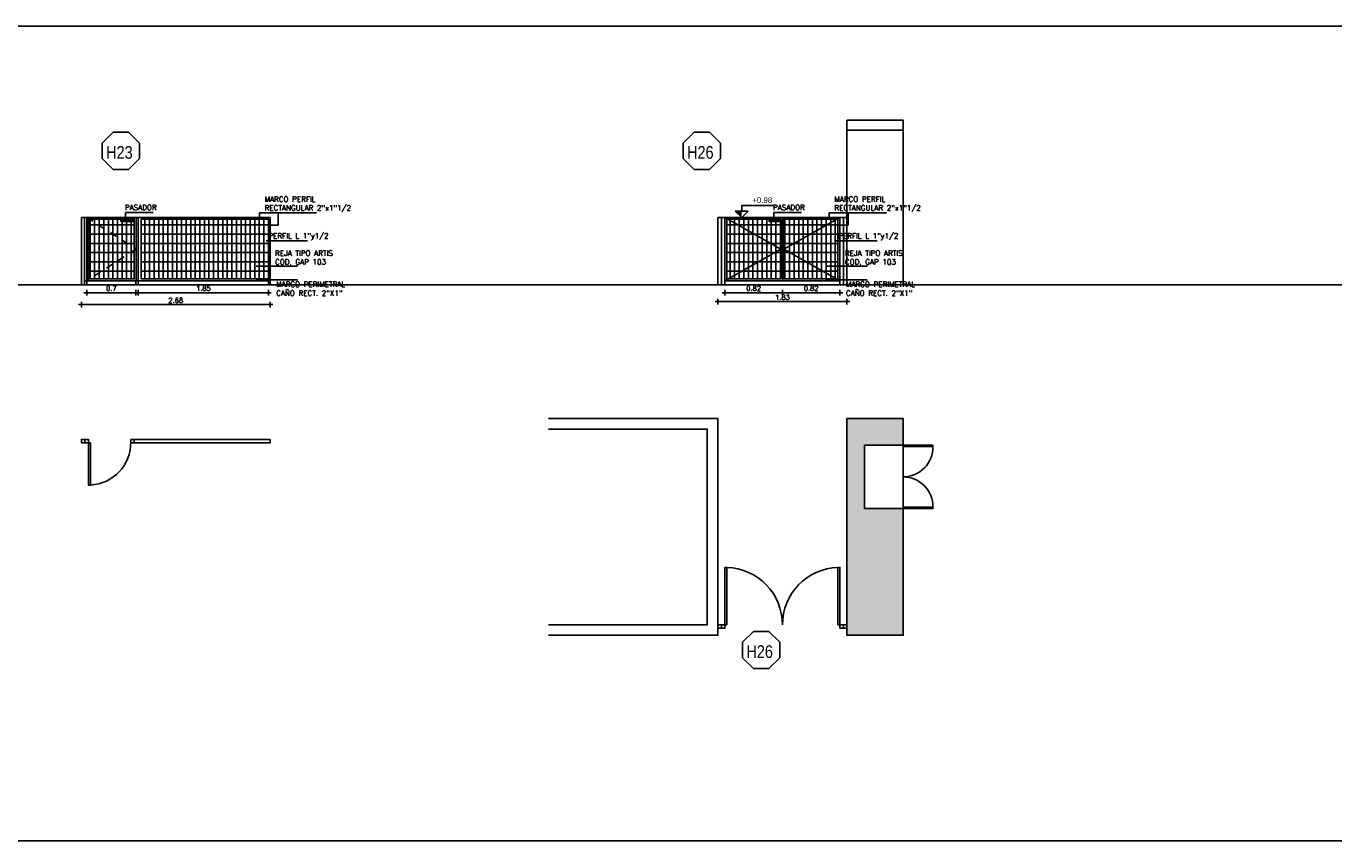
# Model space of a CAD drawing. Header units: millimetres. Extents: x -46 to 202, y -126 to 39.
# Tile 6 of 32: x -18 to 0, y -126 to -115. Entities that reach past the tile are written whole.
import ezdxf
from ezdxf.enums import TextEntityAlignment as Align

# ---------------------------------------------------------------- set-up
doc = ezdxf.new("R2010")
doc.units = ezdxf.units.MM
doc.header["$LTSCALE"] = 0.01
doc.set_wipeout_variables(frame=1)
doc.linetypes.add('HIDDEN', pattern=[0.375, 0.25, -0.125])
doc.layers.add('0 AUX', color=56, linetype='Continuous', plot=False)
for name, color, linetype in [('A HERRERÍA', 4, 'Continuous'), ('A MURO VISTO', 2, 'Continuous'), ('A PROYECCION 2', 2, 'Continuous'), ('A TERRENO', 1, 'Continuous'), ('Hatch 354', 254, 'Continuous'), ('TXT', 3, 'Continuous'), ('TXT COTA', 3, 'Continuous'), ('TXT COTA NIVEL', 3, 'Continuous')]:
    doc.layers.add(name, color=color, linetype=linetype)
doc.styles.add('arial', font='arial.ttf')
doc.styles.add('arial narrow', font='ARIALN.TTF', dxfattribs={"height": 0.0025})
doc.styles.add('ESC20', font='romans.shx', dxfattribs={"height": 0.03})
doc.styles.add('ROMANS', font='romans.shx')
doc.dimstyles.new('ESC50', dxfattribs={"dimtxt": 0.07, "dimasz": 0.04, "dimexe": 0, "dimexo": 0.06, "dimgap": 0.2, "dimtad": 0, "dimtoh": 1, "dimzin": 9, "dimdsep": 46, "dimtxsty": 'ROMANS', "dimblk": 'PUNTO', "dimcen": 0, "dimse1": 1, "dimse2": 1, "dimclrd": 1, "dimclrt": 256, "dimadec": 0, "dimazin": 0, "dimtfac": 1.2, "dimtix": 1, "dimtmove": 2, "dimatfit": 3, "dimldrblk": 'DOT', "dimfxl": 0, "dimtvp": 0.866667, "dimtolj": 1, "dimtzin": 7, "dimarcsym": 0})
pattern_1 = [(0, (0, 0), (0, 0.132), [])]

# ---------------------------------------------------------------- blocks, each defined once
blk = doc.blocks.new('PUNTO')
for p, q in [((-1, 0), (1, 0)), ((0, 1), (0, -1))]:
    blk.add_line(p, q)
at = {"const_width": 0.3}
blk.add_lwpolyline([(-0.15, 0, 1), (0.15, 0, 1)], format="xyb", close=True, dxfattribs=at)
blk = doc.blocks.new('*D845')
at = {"layer": 'Defpoints', "color": 0, "transparency": 16777216}
for p in [(-16.905, -118.143), (-15.054, -118.203), (-15.054, -118.313)]:
    blk.add_point(p, dxfattribs=at)
at = {"layer": 'TXT COTA NIVEL', "color": 1, "lineweight": -2, "transparency": 16777216}
blk.add_line((-16.865, -118.313), (-15.094, -118.313), dxfattribs=at)
at = {"layer": 'TXT COTA NIVEL', "color": 1, "lineweight": -2, "transparency": 16777216, "xscale": 0.04, "yscale": 0.04, "zscale": 0.04, "rotation": 180}
blk.add_blockref('PUNTO', (-16.905, -118.313), dxfattribs=at)
at = {"layer": 'TXT COTA NIVEL', "color": 1, "lineweight": -2, "transparency": 16777216, "xscale": 0.04, "yscale": 0.04, "zscale": 0.04}
blk.add_blockref('PUNTO', (-15.054, -118.313), dxfattribs=at)
at = {"layer": 'TXT COTA NIVEL', "transparency": 16777216, "insert": (-15.979, -118.252), "char_height": 0.07, "attachment_point": 5, "style": 'ROMANS'}
blk.add_mtext('\\A1;1.85', dxfattribs=at)
blk = doc.blocks.new('_Dot')
at = {"color": 0, "linetype": 'ByBlock', "lineweight": -2}
blk.add_line((-0.5, 0), (-1, 0), dxfattribs=at)
at = {"color": 0, "linetype": 'ByBlock', "const_width": 0.5}
blk.add_lwpolyline([(-0.25, 0, 1), (0.25, 0, 1)], format="xyb", close=True, dxfattribs=at)
blk = doc.blocks.new('*D846')
at = {"layer": 'Defpoints', "color": 0, "transparency": 16777216}
for p in [(-17.637, -118.203), (-16.937, -118.203), (-16.937, -118.313)]:
    blk.add_point(p, dxfattribs=at)
at = {"layer": 'TXT COTA NIVEL', "color": 1, "lineweight": -2, "transparency": 16777216}
blk.add_line((-17.597, -118.313), (-16.977, -118.313), dxfattribs=at)
at = {"layer": 'TXT COTA NIVEL', "color": 1, "lineweight": -2, "transparency": 16777216, "xscale": 0.04, "yscale": 0.04, "zscale": 0.04, "rotation": 180}
blk.add_blockref('PUNTO', (-17.637, -118.313), dxfattribs=at)
at = {"layer": 'TXT COTA NIVEL', "color": 1, "lineweight": -2, "transparency": 16777216, "xscale": 0.04, "yscale": 0.04, "zscale": 0.04}
blk.add_blockref('PUNTO', (-16.937, -118.313), dxfattribs=at)
at = {"layer": 'TXT COTA NIVEL', "transparency": 16777216, "insert": (-17.287, -118.252), "char_height": 0.07, "attachment_point": 5, "style": 'ROMANS'}
blk.add_mtext('\\A1;0.7', dxfattribs=at)
blk = doc.blocks.new('*D847')
at = {"layer": 'Defpoints', "color": 0, "transparency": 16777216}
for p in [(-17.712, -118.203), (-15.032, -118.203), (-15.032, -118.482)]:
    blk.add_point(p, dxfattribs=at)
at = {"layer": 'TXT COTA NIVEL', "color": 1, "lineweight": -2, "transparency": 16777216}
blk.add_line((-17.672, -118.482), (-15.072, -118.482), dxfattribs=at)
at = {"layer": 'TXT COTA NIVEL', "color": 1, "lineweight": -2, "transparency": 16777216, "xscale": 0.04, "yscale": 0.04, "zscale": 0.04, "rotation": 180}
blk.add_blockref('PUNTO', (-17.712, -118.482), dxfattribs=at)
at = {"layer": 'TXT COTA NIVEL', "color": 1, "lineweight": -2, "transparency": 16777216, "xscale": 0.04, "yscale": 0.04, "zscale": 0.04}
blk.add_blockref('PUNTO', (-15.032, -118.482), dxfattribs=at)
at = {"layer": 'TXT COTA NIVEL', "transparency": 16777216, "insert": (-16.372, -118.421), "char_height": 0.07, "attachment_point": 5, "style": 'ROMANS'}
blk.add_mtext('\\A1;2.68', dxfattribs=at)
blk = doc.blocks.new('tipo herreria')
blk.add_lwpolyline([(-0.073, 0.176), (-0.176, 0.073), (-0.176, -0.073), (-0.073, -0.176), (0.073, -0.176), (0.176, -0.073), (0.176, 0.073), (0.073, 0.176)], close=True)
at = {"color": 0, "style": 'arial narrow'}
blk.add_attdef('33', text='', height=0.12, dxfattribs=at).set_placement((0, -0.075), align=Align.MIDDLE_CENTER)
blk = doc.blocks.new('*D850')
at = {"layer": 'Defpoints', "color": 0, "transparency": 16777216}
for p in [(-7.752, -118.143), (-8.569, -118.203), (-7.752, -118.313)]:
    blk.add_point(p, dxfattribs=at)
at = {"layer": 'TXT COTA NIVEL', "color": 1, "lineweight": -2, "transparency": 16777216}
blk.add_line((-8.529, -118.313), (-7.792, -118.313), dxfattribs=at)
at = {"layer": 'TXT COTA NIVEL', "color": 1, "lineweight": -2, "transparency": 16777216, "xscale": 0.04, "yscale": 0.04, "zscale": 0.04, "rotation": 180}
blk.add_blockref('PUNTO', (-8.569, -118.313), dxfattribs=at)
at = {"layer": 'TXT COTA NIVEL', "color": 1, "lineweight": -2, "transparency": 16777216, "xscale": 0.04, "yscale": 0.04, "zscale": 0.04}
blk.add_blockref('PUNTO', (-7.752, -118.313), dxfattribs=at)
at = {"layer": 'TXT COTA NIVEL', "transparency": 16777216, "insert": (-8.161, -118.252), "char_height": 0.07, "attachment_point": 5, "style": 'ROMANS'}
blk.add_mtext('\\A1;0.82', dxfattribs=at)
blk = doc.blocks.new('*D851')
at = {"layer": 'Defpoints', "color": 0, "transparency": 16777216}
for p in [(-8.669, -118.203), (-6.835, -118.203), (-6.835, -118.44)]:
    blk.add_point(p, dxfattribs=at)
at = {"layer": 'TXT COTA NIVEL', "color": 1, "lineweight": -2, "transparency": 16777216}
blk.add_line((-8.629, -118.44), (-6.875, -118.44), dxfattribs=at)
at = {"layer": 'TXT COTA NIVEL', "color": 1, "lineweight": -2, "transparency": 16777216, "xscale": 0.04, "yscale": 0.04, "zscale": 0.04, "rotation": 180}
blk.add_blockref('PUNTO', (-8.669, -118.44), dxfattribs=at)
at = {"layer": 'TXT COTA NIVEL', "color": 1, "lineweight": -2, "transparency": 16777216, "xscale": 0.04, "yscale": 0.04, "zscale": 0.04}
blk.add_blockref('PUNTO', (-6.835, -118.44), dxfattribs=at)
at = {"layer": 'TXT COTA NIVEL', "transparency": 16777216, "insert": (-7.752, -118.379), "char_height": 0.07, "attachment_point": 5, "style": 'ROMANS'}
blk.add_mtext('\\A1;1.83', dxfattribs=at)
blk = doc.blocks.new('*D852')
at = {"layer": 'Defpoints', "color": 0, "transparency": 16777216}
for p in [(-6.935, -118.143), (-7.752, -118.203), (-6.935, -118.313)]:
    blk.add_point(p, dxfattribs=at)
at = {"layer": 'TXT COTA NIVEL', "color": 1, "lineweight": -2, "transparency": 16777216}
blk.add_line((-7.712, -118.313), (-6.975, -118.313), dxfattribs=at)
at = {"layer": 'TXT COTA NIVEL', "color": 1, "lineweight": -2, "transparency": 16777216, "xscale": 0.04, "yscale": 0.04, "zscale": 0.04, "rotation": 180}
blk.add_blockref('PUNTO', (-7.752, -118.313), dxfattribs=at)
at = {"layer": 'TXT COTA NIVEL', "color": 1, "lineweight": -2, "transparency": 16777216, "xscale": 0.04, "yscale": 0.04, "zscale": 0.04}
blk.add_blockref('PUNTO', (-6.935, -118.313), dxfattribs=at)
at = {"layer": 'TXT COTA NIVEL', "transparency": 16777216, "insert": (-7.344, -118.252), "char_height": 0.07, "attachment_point": 5, "style": 'ROMANS'}
blk.add_mtext('\\A1;0.82', dxfattribs=at)

msp = doc.modelspace()

# ---------------------------------------------------------------- hatches: boundary and pattern name
at = {"layer": 'A PROYECCION 2'}
h = msp.add_hatch(color=8, dxfattribs=at)
h.dxf.hatch_style = 1
h.paths.add_polyline_path([(-7.942, -117.28), (-7.942, -117.301), (-7.752, -117.301), (-7.752, -117.28)])
at = {"layer": 'Hatch 354'}
h = msp.add_hatch(dxfattribs=at)
h.set_pattern_fill('_USER', color=254, scale=0.132, pattern_type=0)
h.set_pattern_definition(pattern_1)
h.paths.add_polyline_path([(-17.612, -118.118), (-17.612, -117.268), (-16.962, -117.268), (-16.962, -118.118)])
h.paths.add_polyline_path([(-15.054, -117.268), (-16.862, -117.268), (-16.862, -118.118), (-15.054, -118.118)])
h = msp.add_hatch(dxfattribs=at)
h.set_pattern_fill('_USER', color=254, scale=0.132, pattern_type=0)
h.set_pattern_definition(pattern_1)
h.paths.add_polyline_path([(-7.775, -117.268), (-8.541, -117.268), (-8.541, -118.118), (-7.775, -118.118)])
h.paths.add_polyline_path([(-6.963, -118.118), (-6.963, -117.268), (-7.73, -117.268), (-7.73, -118.118)])
h = msp.add_hatch(dxfattribs=at)
h.set_pattern_fill('_USER', color=254, scale=0.065, angle=90, pattern_type=0)
h.set_pattern_definition([(90, (-10.120806, -118.117845), (-0.065, 4e-18), [])])
h.paths.add_polyline_path([(-8.541, -117.268), (-8.541, -118.118), (-7.775, -118.118), (-7.775, -117.268)])
h.paths.add_polyline_path([(-6.963, -118.118), (-6.963, -117.268), (-7.73, -117.268), (-7.73, -118.118)])
at = {"layer": 'Hatch 354', "transparency": 33554559}
h = msp.add_hatch(color=256, dxfattribs=at)
h.dxf.hatch_style = 1
h.paths.add_polyline_path([(-6.835, -120.101), (-6.835, -123.181), (-6.035, -123.181), (-6.035, -121.38), (-6.585, -121.38), (-6.585, -120.48), (-6.035, -120.48), (-6.035, -120.101)])
at = {"layer": 'TXT COTA NIVEL'}
h = msp.add_hatch(color=256, dxfattribs=at)
h.dxf.hatch_style = 1
h.paths.add_polyline_path([(-8.331, -117.152), (-8.422, -117.152), (-8.331, -117.243)])

# ---------------------------------------------------------------- linework, layer by layer
at = {"layer": 'A HERRERÍA'}
for p, q in [((-17.637, -117.243), (-17.637, -118.143)), ((-17.637, -118.143), (-17.637, -118.203)), ((-15.054, -118.118), (-15.054, -118.203)), ((-15.032, -118.143), (-15.032, -118.203)), ((-16.962, -120.447), (-16.962, -120.397)), ((-16.962, -120.397), (-15.032, -120.397)), ((-15.032, -120.397), (-15.032, -120.447)), ((-15.032, -120.447), (-16.962, -120.447))]:
    msp.add_line(p, q, dxfattribs=at)
for points in [[(-17.712, -117.243), (-17.669, -117.243), (-17.669, -118.203), (-17.712, -118.203)], [(-8.669, -117.243), (-8.619, -117.243), (-8.619, -118.203), (-8.669, -118.203)], [(-8.619, -117.243), (-8.569, -117.243), (-8.569, -118.203), (-8.619, -118.203)], [(-8.569, -117.243), (-7.752, -117.243), (-7.752, -118.143), (-8.569, -118.143)], [(-8.541, -118.118), (-8.541, -117.268), (-7.775, -117.268), (-7.775, -118.118)], [(-8.541, -118.118), (-8.541, -117.268), (-7.775, -117.268), (-7.775, -118.118)], [(-6.935, -117.243), (-7.752, -117.243), (-7.752, -118.143), (-6.935, -118.143)], [(-6.963, -118.118), (-6.963, -117.268), (-7.73, -117.268), (-7.73, -118.118)], [(-6.935, -117.243), (-6.885, -117.243), (-6.885, -118.203), (-6.935, -118.203)], [(-6.885, -117.243), (-6.835, -117.243), (-6.835, -118.203), (-6.885, -118.203)], [(-17.712, -120.447), (-17.712, -120.397), (-17.662, -120.397), (-17.662, -120.447)], [(-17.662, -120.447), (-17.662, -120.397), (-17.612, -120.397), (-17.612, -120.447)], [(-17.012, -120.397), (-17.012, -120.447), (-16.962, -120.447), (-16.962, -120.397)], [(-17.584, -120.447), (-17.584, -121.047), (-17.612, -121.047), (-17.612, -120.447)], [(-8.541, -123.032), (-8.541, -122.216), (-8.569, -122.216), (-8.569, -123.032)], [(-6.963, -123.032), (-6.963, -122.216), (-6.935, -122.216), (-6.935, -123.032)], [(-8.669, -123.032), (-8.669, -123.082), (-8.619, -123.082), (-8.619, -123.032)], [(-8.619, -123.032), (-8.619, -123.082), (-8.569, -123.082), (-8.569, -123.032)], [(-6.885, -123.032), (-6.885, -123.082), (-6.935, -123.082), (-6.935, -123.032)], [(-6.835, -123.032), (-6.835, -123.082), (-6.885, -123.082), (-6.885, -123.032)]]:
    msp.add_lwpolyline(points, close=True, dxfattribs=at)
at = {"layer": 'A HERRERÍA', "color": 254, "ltscale": 0.5}
for points in [[(-8.569, -117.243), (-7.775, -117.693), (-8.569, -118.143)], [(-6.935, -117.243), (-7.73, -117.693), (-6.935, -118.143)]]:
    msp.add_lwpolyline(points, dxfattribs=at)
at = {"layer": 'A HERRERÍA'}
msp.add_arc((-17.613, -120.446), 0.601, 272.7633, 1.0594, dxfattribs=at)
at = {"layer": 'A MURO VISTO', "color": 4}
for centre, start, end in [((-8.569, -123.032), 0, 88.0468), ((-6.935, -123.032), 91.9532, 180)]:
    msp.add_arc(centre, 0.817, start, end, dxfattribs=at)
at = {"layer": 'A TERRENO'}
for p, q in [((-15.183, -117.179), (-14.37, -117.179)), ((-15.183, -117.179), (-15.183, -117.259)), ((-14.916, -117.179), (-14.916, -117.355)), ((-7.875, -117.171), (-7.482, -117.171)), ((-7.086, -117.179), (-6.274, -117.179)), ((-7.086, -117.179), (-7.086, -117.259)), ((-6.819, -117.179), (-6.819, -117.355)), ((-14.916, -117.355), (-15.051, -117.355)), ((-6.819, -117.355), (-6.955, -117.355)), ((-14.501, -117.578), (-15.087, -117.578)), ((-6.404, -117.578), (-6.991, -117.578)), ((-14.644, -117.937), (-15.231, -117.937)), ((-6.548, -117.937), (-7.134, -117.937)), ((-14.644, -118.13), (-15.231, -118.13)), ((-6.548, -118.13), (-7.134, -118.13))]:
    msp.add_line(p, q, dxfattribs=at)
for points in [[(-17.085, -117.171), (-17.085, -117.28)], [(-7.875, -117.171), (-7.875, -117.28)]]:
    msp.add_lwpolyline(points, dxfattribs=at)
at = {"layer": 'Hatch 354'}
for points in [[(-6.835, -115.863), (-6.035, -115.863), (-6.035, -118.203), (-6.835, -118.203)], [(-6.835, -116.003), (-6.035, -116.003), (-6.035, -115.863), (-6.835, -115.863)], [(-6.035, -120.48), (-6.035, -120.5), (-5.613, -120.5), (-5.613, -120.48)], [(-6.035, -121.38), (-6.035, -121.36), (-5.613, -121.36), (-5.613, -121.38)]]:
    msp.add_lwpolyline(points, close=True, dxfattribs=at)
for points in [[(-11.074, -123.181), (-8.669, -123.181), (-8.669, -120.101), (-11.074, -120.101)], [(-6.035, -120.48), (-6.035, -120.101), (-6.835, -120.101), (-6.835, -123.181), (-6.035, -123.181), (-6.035, -121.38), (-6.585, -121.38), (-6.585, -120.48), (-6.035, -120.48)], [(-11.074, -123.031), (-8.819, -123.031), (-8.819, -120.251), (-11.074, -120.251)], [(-6.035, -120.48), (-6.035, -121.38)]]:
    msp.add_lwpolyline(points, dxfattribs=at)
for centre, start, end in [((-6.036, -120.507), 270.119, 0.9939), ((-6.036, -121.353), 359.0061, 89.881)]:
    msp.add_arc(centre, 0.423, start, end, dxfattribs=at)
at = {"layer": 'TXT COTA', "color": 2}
msp.add_lwpolyline([(-7.942, -117.28), (-7.942, -117.301), (-7.752, -117.301), (-7.752, -117.28)], close=True, dxfattribs=at)
at = {"layer": 'TXT COTA NIVEL'}
for p, q in [((-8.241, -117.152), (-8.422, -117.152)), ((-8.331, -117.243), (-8.422, -117.152)), ((-8.241, -117.152), (-8.422, -117.152)), ((-8.331, -117.243), (-8.241, -117.152))]:
    msp.add_line(p, q, dxfattribs=at)
msp.add_lwpolyline([(-8.331, -117.152), (-8.331, -117.074), (-7.885, -117.074)], dxfattribs=at)

# ---------------------------------------------------------------- block references
at = {"layer": 'TXT'}
ref = msp.add_blockref('tipo herreria', (-17.152, -116.297), dxfattribs=dict(at, xscale=1.5, yscale=1.5, zscale=1.5))
ref.add_attrib('33', 'H23', dxfattribs={"layer": '0', "color": 0, "height": 0.18, "style": 'arial narrow'}).set_placement((-17.173, -116.409), align=Align.CENTER)
ref = msp.add_blockref('tipo herreria', (-8.897, -116.297), dxfattribs=dict(at, xscale=1.5, yscale=1.5, zscale=1.5))
ref.add_attrib('33', 'H26', dxfattribs={"layer": '0', "color": 0, "height": 0.18, "style": 'arial narrow'}).set_placement((-8.919, -116.409), align=Align.CENTER)
ref = msp.add_blockref('tipo herreria', (-8.054, -123.39), dxfattribs=dict(at, xscale=1.5, yscale=1.5, zscale=1.5))
ref.add_attrib('33', 'H26', dxfattribs={"layer": '0', "color": 0, "height": 0.18, "style": 'arial narrow'}).set_placement((-8.076, -123.503), align=Align.CENTER)

# ---------------------------------------------------------------- texts
at = {"layer": 'TXT COTA', "ltscale": 0.025, "char_height": 0.0748, "attachment_point": 1, "style": 'ESC20'}
for s, insert, width in [('MARCO PERFIL\\PRECTANGULAR 2"x1"1/2', (-15.11, -116.946), 1.56747), ('MARCO PERFIL\\PRECTANGULAR 2"x1"1/2', (-7.014, -116.946), 1.56747), ('PASADOR', (-17.096, -117.064), 1.56747), ('PASADOR', (-7.886, -117.064), 1.56747), (' PERFIL L 1"y1/2', (-15.108, -117.468), 1.44793), (' PERFIL L 1"y1/2', (-7.012, -117.468), 1.44793), ('REJA TIPO ARTIS \\PCOD. GAP 103', (-14.961, -117.714), 1.58218), ('REJA TIPO ARTIS \\PCOD. GAP 103', (-6.864, -117.714), 1.58218), ('MARCO PERIMETRAL \\PCAÑO RECT. 2"X1"', (-14.946, -118.156), 2.08453), ('MARCO PERIMETRAL \\PCAÑO RECT. 2"X1"', (-6.85, -118.156), 2.08453)]:
    msp.add_mtext(s, dxfattribs=dict(at, insert=insert, width=width))
at = {"layer": 'TXT COTA NIVEL', "insert": (-7.908, -116.957), "char_height": 0.08, "attachment_point": 1, "rotation": 360, "style": 'arial'}
msp.add_mtext('\\pi-0.27165;+0.98', dxfattribs=at)

# ---------------------------------------------------------------- dimensions: what is measured, and where the dimension line sits
at = {"layer": 'TXT COTA NIVEL'}
for base, p1, p2, picture, middle in [((-7.752, -118.313), (-8.569, -118.203), (-7.752, -118.143), '*D850', (-8.161, -118.252)), ((-6.935, -118.313), (-7.752, -118.203), (-6.935, -118.143), '*D852', (-7.344, -118.252)), ((-6.835, -118.44), (-8.669, -118.203), (-6.835, -118.203), '*D851', (-7.752, -118.379))]:
    dim = msp.add_linear_dim(base=base, p1=p1, p2=p2, dimstyle='ESC50', dxfattribs=at)
    dim.commit()
    dim.dimension.update_dxf_attribs({"geometry": picture, "text_midpoint": middle})

# ---------------------------------------------------------------- next in the draw order: wipeouts: each hides what was drawn before it
at = {"color": 251}
msp.add_wipeout([(-16.905, -118.143), (-16.905, -117.243), (-16.862, -117.243), (-16.862, -118.118), (-16.862, -118.143)], dxfattribs=at)

# ---------------------------------------------------------------- next in the draw order: hatches: boundary and pattern name
at = {"layer": 'A PROYECCION 2'}
h = msp.add_hatch(color=8, dxfattribs=at)
h.dxf.hatch_style = 1
h.paths.add_polyline_path([(-17.152, -117.28), (-17.152, -117.301), (-16.962, -117.301), (-16.962, -117.28)])
at = {"layer": 'Hatch 354'}
h = msp.add_hatch(dxfattribs=at)
h.set_pattern_fill('_USER', color=254, scale=0.065, angle=90, pattern_type=0)
h.set_pattern_definition([(90, (5.745343, 0), (-0.065, 4e-18), [])])
h.paths.add_polyline_path([(-15.054, -117.268), (-16.862, -117.268), (-16.862, -118.118), (-15.054, -118.118)])
h.paths.add_polyline_path([(-17.612, -118.118), (-17.612, -117.268), (-16.962, -117.268), (-16.962, -118.118)])

# ---------------------------------------------------------------- next in the draw order: linework, layer by layer
at = {"layer": '0 AUX'}
msp.add_lwpolyline([(-41.726, -114.525), (27.841, -114.525), (27.841, -126.102), (-41.726, -126.102)], close=True, dxfattribs=at)
at = {"layer": 'A HERRERÍA'}
for p, q in [((-16.936, -117.243), (-16.936, -118.143)), ((-16.905, -117.243), (-16.905, -118.203)), ((-16.937, -118.143), (-16.937, -118.203)), ((27.841, -118.203), (-41.726, -118.203))]:
    msp.add_line(p, q, dxfattribs=at)
for points in [[(-17.669, -117.243), (-16.905, -117.243), (-16.905, -118.143), (-17.669, -118.143)], [(-17.612, -118.118), (-17.612, -117.268), (-16.962, -117.268), (-16.962, -118.118)], [(-15.054, -117.268), (-16.862, -117.268), (-16.862, -118.118), (-15.054, -118.118)]]:
    msp.add_lwpolyline(points, close=True, dxfattribs=at)
at = {"layer": 'A HERRERÍA', "color": 254, "linetype": 'HIDDEN', "ltscale": 0.5}
msp.add_lwpolyline([(-17.636, -117.243), (-16.936, -117.693), (-17.637, -118.143)], dxfattribs=at)
at = {"layer": 'A HERRERÍA'}
for points in [[(-15.032, -118.143), (-15.032, -117.243), (-16.905, -117.243), (-16.905, -118.143), (-15.054, -118.143)], [(-16.905, -118.203), (-16.937, -118.203)]]:
    msp.add_lwpolyline(points, dxfattribs=at)
at = {"layer": 'A TERRENO'}
msp.add_line((-17.085, -117.171), (-16.692, -117.171), dxfattribs=at)
at = {"layer": 'TXT COTA', "color": 2}
msp.add_lwpolyline([(-17.152, -117.28), (-17.152, -117.301), (-16.962, -117.301), (-16.962, -117.28)], close=True, dxfattribs=at)

# ---------------------------------------------------------------- next in the draw order: dimensions: what is measured, and where the dimension line sits
at = {"layer": 'TXT COTA NIVEL'}
for base, p1, p2, picture, middle in [((-15.054, -118.313), (-16.905, -118.143), (-15.054, -118.203), '*D845', (-15.979, -118.252)), ((-15.032, -118.482), (-17.712, -118.203), (-15.032, -118.203), '*D847', (-16.372, -118.421)), ((-16.937, -118.313), (-17.637, -118.203), (-16.937, -118.203), '*D846', (-17.287, -118.252))]:
    dim = msp.add_linear_dim(base=base, p1=p1, p2=p2, dimstyle='ESC50', dxfattribs=at)
    dim.commit()
    dim.dimension.update_dxf_attribs({"geometry": picture, "text_midpoint": middle})

doc.saveas('drawing.dxf')
